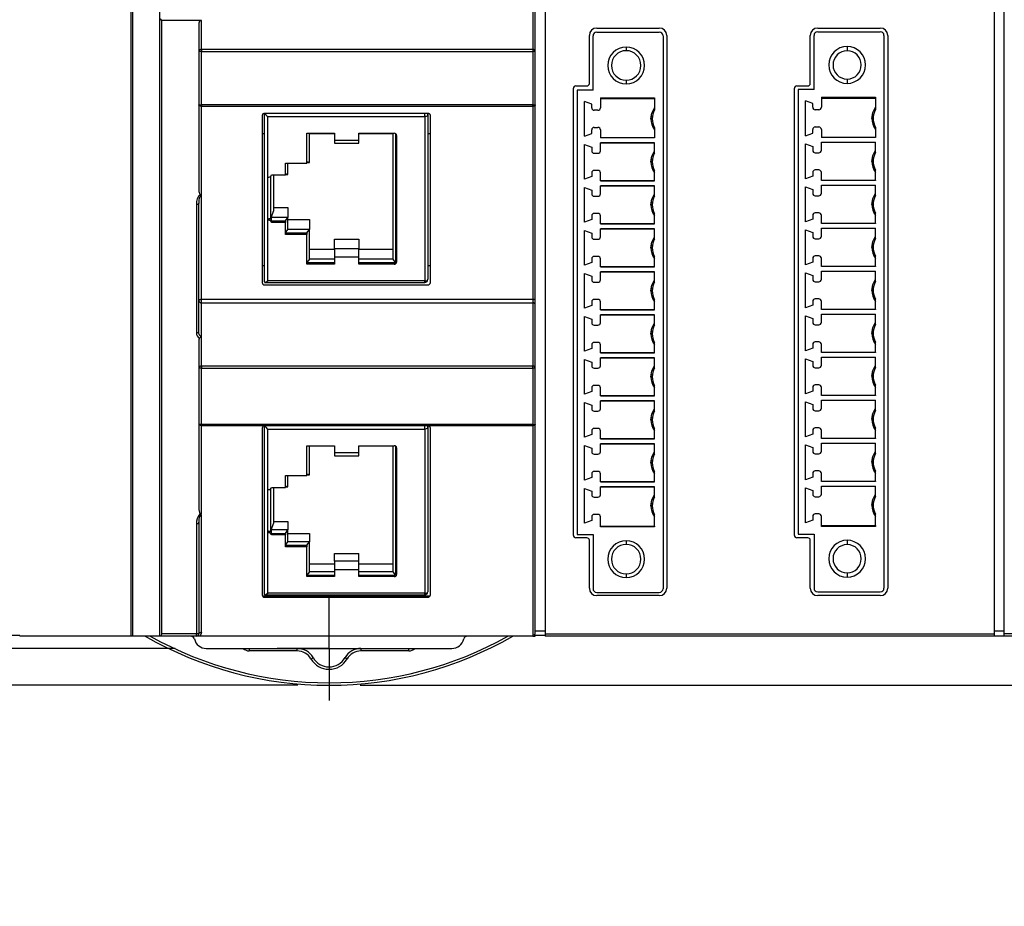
# Model space of a CAD drawing. Header units: millimetres. Extents: x 0 to 559, y 0 to 432.
# Tile 3 of 17: x 130 to 210, y 61 to 133. Entities that reach past the tile are written whole.
import ezdxf

# ---------------------------------------------------------------- set-up
doc = ezdxf.new("R2010")
doc.units = ezdxf.units.MM
doc.header["$LTSCALE"] = 2
doc.linetypes.add('CENTERX2', pattern=[20.32, 12.7, -2.54, 2.54, -2.54])
doc.layers.add('CENTER', color=40, linetype='CENTERX2')
doc.layers.add('DIMENSIONS', color=140, linetype='Continuous', lineweight=25)
doc.styles.add('SLDTEXTSTYLE0', font='TXT', dxfattribs={"width": 0.7})
doc.dimstyles.new('SLDDIMSTYLE0', dxfattribs={"dimtxt": 4.316016, "dimasz": 6.604, "dimexe": 0, "dimexo": 0.0625, "dimgap": 1.079004, "dimtad": 0, "dimtih": 1, "dimtoh": 1, "dimrnd": 1e-09, "dimzin": 4, "dimdsep": 46, "dimtxsty": 'SLDTEXTSTYLE0', "dimsah": 1, "dimcen": 0.09, "dimadec": 0, "dimazin": 1, "dimtfac": 1, "dimtofl": 0, "dimtmove": 0, "dimatfit": 3, "dimfxl": 0, "dimfrac": 2, "dimtolj": 1, "dimtzin": 12, "dimarcsym": 0})
doc.dimstyles.new('SLDDIMSTYLE1', dxfattribs={"dimtxt": 4.316016, "dimasz": 6.604, "dimexe": 0, "dimexo": 0.0625, "dimgap": 1.079004, "dimtad": 0, "dimtih": 1, "dimtoh": 1, "dimrnd": 1e-09, "dimzin": 4, "dimdsep": 46, "dimtxsty": 'SLDTEXTSTYLE0', "dimsah": 1, "dimcen": 0.09, "dimadec": 0, "dimazin": 1, "dimtfac": 1, "dimtmove": 0, "dimatfit": 0, "dimfxl": 0, "dimfrac": 2, "dimtolj": 1, "dimtzin": 12, "dimarcsym": 0})

# ---------------------------------------------------------------- blocks, each defined once
blk = doc.blocks.new('_D_1')
at = {"layer": 'DIMENSIONS'}
for p, q in [((253.81, 82.826), (253.81, 95.526)), ((251.045, 82.826), (260.16, 82.826)), ((157.245, 78.826), (260.16, 78.826)), ((253.81, 67.794), (253.81, 78.826)), ((228.512, 67.794), (227.063, 67.794)), ((227.063, 67.794), (227.063, 60.934)), ((241.338, 67.794), (242.787, 67.794)), ((242.787, 67.794), (242.787, 60.934)), ((249.121, 67.794), (253.81, 67.794)), ((227.063, 60.934), (228.512, 60.934)), ((242.787, 60.934), (241.338, 60.934))]:
    blk.add_line(p, q, dxfattribs=at)
for points in [[(253.81, 82.826), (254.826, 89.43), (252.794, 89.43)], [(253.81, 78.826), (252.794, 72.222), (254.826, 72.222)]]:
    blk.add_solid(points, dxfattribs=at)
at = {"layer": 'DIMENSIONS', "char_height": 4.2333, "attachment_point": 1, "style": 'SLDTEXTSTYLE0'}
for s, insert in [('4.0', (230.308, 74.217)), ('0.16', (228.512, 66.391))]:
    blk.add_mtext(s, dxfattribs=dict(at, insert=insert))
blk = doc.blocks.new('_D_2')
at = {"layer": 'DIMENSIONS'}
for p, q in [((62.865, 179.826), (36.965, 179.826)), ((43.315, 179.826), (43.315, 137.152)), ((36.903, 129.326), (35.453, 129.326)), ((35.453, 129.326), (35.453, 122.467)), ((49.728, 129.326), (51.178, 129.326)), ((51.178, 129.326), (51.178, 122.467)), ((35.453, 122.467), (36.903, 122.467)), ((51.178, 122.467), (49.728, 122.467)), ((43.315, 78.826), (43.315, 121.5)), ((54.151, 78.826), (36.965, 78.826)), ((152.165, 78.826), (57.199, 78.826))]:
    blk.add_line(p, q, dxfattribs=at)
for points in [[(43.315, 179.826), (42.299, 173.222), (44.331, 173.222)], [(43.315, 78.826), (44.331, 85.43), (42.299, 85.43)]]:
    blk.add_solid(points, dxfattribs=at)
at = {"layer": 'DIMENSIONS', "char_height": 4.2333, "attachment_point": 1, "style": 'SLDTEXTSTYLE0'}
for s, insert in [('101.0', (35.108, 135.75)), ('3.98', (36.903, 127.924))]:
    blk.add_mtext(s, dxfattribs=dict(at, insert=insert))
blk = doc.blocks.new('_D_4')
at = {"layer": 'DIMENSIONS'}
for p, q in [((55.675, 82.826), (55.675, 95.526)), ((58.365, 82.826), (49.325, 82.826)), ((142.165, 81.826), (49.325, 81.826)), ((55.675, 70.179), (55.675, 81.826)), ((61.322, 70.179), (55.675, 70.179)), ((69.106, 70.179), (67.656, 70.179)), ((67.656, 70.179), (67.656, 63.319)), ((81.931, 70.179), (83.38, 70.179)), ((83.38, 70.179), (83.38, 63.319)), ((67.656, 63.319), (69.106, 63.319)), ((83.38, 63.319), (81.931, 63.319))]:
    blk.add_line(p, q, dxfattribs=at)
for points in [[(55.675, 82.826), (56.691, 89.43), (54.659, 89.43)], [(55.675, 81.826), (54.659, 75.222), (56.691, 75.222)]]:
    blk.add_solid(points, dxfattribs=at)
at = {"layer": 'DIMENSIONS', "char_height": 4.2333, "attachment_point": 1, "style": 'SLDTEXTSTYLE0'}
for s, insert in [('1.0', (70.901, 76.602)), ('0.04', (69.106, 68.776))]:
    blk.add_mtext(s, dxfattribs=dict(at, insert=insert))
blk = doc.blocks.new('SW_CENTERMARKSYMBOL_0')
at = {"layer": 'CENTER', "color": 0}
for p, q in [((0, 2.54), (0, 4.24)), ((0, 0), (0, 2.54)), ((-2.54, 0), (-4.24, 0)), ((0, 0), (-2.54, 0)), ((0, 0), (0, -2.54)), ((0, 0), (2.54, 0)), ((2.54, 0), (4.24, 0)), ((0, -2.54), (0, -4.24))]:
    blk.add_line(p, q, dxfattribs=at)

msp = doc.modelspace()

# ---------------------------------------------------------------- linework, layer by layer
for p, q in [((172.305, 178.626), (172.305, 83.026)), ((208.905, 83.026), (208.905, 178.626)), ((209.705, 83.026), (209.705, 178.626)), ((138.555, 134.826), (138.555, 82.826)), ((138.705, 134.893), (138.705, 82.826)), ((140.905, 134.893), (140.905, 82.826)), ((171.505, 132.718), (171.505, 134.826)), ((171.305, 133.87), (171.305, 130.587)), ((140.955, 133.064), (141.055, 132.949)), ((144.305, 132.949), (141.055, 132.949)), ((141.055, 132.949), (141.055, 83.026)), ((144.105, 132.718), (144.105, 130.414)), ((144.305, 130.587), (144.305, 132.949)), ((171.505, 130.414), (171.505, 132.718)), ((175.905, 127.821), (175.905, 131.726)), ((176.205, 127.284), (176.205, 131.689)), ((176.505, 132.326), (181.605, 132.326)), ((176.505, 131.989), (181.605, 131.989)), ((181.905, 131.689), (181.905, 86.689)), ((182.205, 131.726), (182.205, 86.726)), ((193.905, 127.821), (193.905, 131.726)), ((194.205, 127.321), (194.205, 131.726)), ((194.505, 132.326), (199.605, 132.326)), ((194.505, 132.026), (199.605, 132.026)), ((199.905, 131.726), (199.905, 86.726)), ((200.205, 131.726), (200.205, 86.726)), ((178.905, 130.784), (178.905, 130.484)), ((196.905, 130.821), (196.905, 130.471)), ((144.105, 130.414), (144.105, 126.069)), ((144.305, 130.414), (144.105, 130.414)), ((144.305, 130.587), (144.305, 130.414)), ((171.305, 130.587), (144.305, 130.587)), ((144.305, 126.069), (144.305, 130.414)), ((144.305, 130.414), (171.305, 130.414)), ((171.305, 130.587), (171.305, 130.414)), ((171.305, 130.414), (171.305, 126.069)), ((171.505, 130.414), (171.305, 130.414)), ((171.505, 126.069), (171.505, 130.414)), ((174.805, 127.621), (175.705, 127.621)), ((178.905, 128.084), (178.905, 127.784)), ((192.805, 127.621), (193.705, 127.621)), ((196.905, 128.171), (196.905, 127.821)), ((174.605, 91.031), (174.605, 127.421)), ((174.905, 127.284), (174.905, 91.094)), ((176.205, 127.284), (174.905, 127.284)), ((192.605, 91.031), (192.605, 127.421)), ((192.905, 127.321), (192.905, 91.131)), ((194.205, 127.321), (192.905, 127.321)), ((144.105, 126.069), (144.305, 126.069)), ((144.105, 126.069), (144.105, 119.125)), ((171.305, 126.069), (144.305, 126.069)), ((144.305, 125.97), (171.305, 125.97)), ((144.305, 118.678), (144.305, 125.97)), ((171.305, 125.97), (171.305, 126.069)), ((171.305, 126.069), (171.505, 126.069)), ((171.305, 125.97), (171.305, 110.229)), ((171.505, 119.125), (171.505, 126.069)), ((176.105, 126.135), (175.505, 126.354)), ((175.505, 123.524), (175.505, 126.354)), ((176.105, 125.839), (176.105, 126.135)), ((176.805, 126.651), (181.205, 126.651)), ((176.805, 126.651), (176.805, 125.839)), ((176.805, 126.598), (181.205, 126.598)), ((181.205, 126.651), (181.205, 125.648)), ((194.105, 126.173), (193.505, 126.391)), ((193.505, 123.561), (193.505, 126.391)), ((194.105, 125.876), (194.105, 126.173)), ((194.805, 126.688), (199.205, 126.688)), ((194.805, 126.688), (194.805, 125.876)), ((194.805, 126.627), (199.205, 126.627)), ((199.205, 126.688), (199.205, 125.685)), ((149.255, 125.206), (149.255, 111.619)), ((162.755, 125.379), (149.455, 125.379)), ((149.455, 111.657), (149.455, 125.379)), ((149.705, 125.119), (162.505, 125.119)), ((149.705, 120.193), (149.705, 125.119)), ((162.505, 125.119), (162.505, 125.379)), ((162.505, 125.119), (162.505, 111.749)), ((162.755, 125.379), (162.755, 125.244)), ((162.755, 125.244), (162.755, 111.873)), ((162.955, 111.619), (162.955, 125.206)), ((176.605, 125.639), (176.305, 125.639)), ((180.939, 125.151), (180.925, 124.939)), ((194.605, 125.676), (194.305, 125.676)), ((198.939, 125.189), (198.925, 124.976)), ((149.455, 123.716), (149.255, 123.716)), ((152.905, 123.763), (155.135, 123.763)), ((152.905, 121.337), (152.905, 123.763)), ((153.105, 121.388), (153.105, 123.763)), ((155.135, 123.716), (153.105, 123.716)), ((155.135, 123.763), (155.135, 123.2)), ((157.135, 123.763), (160.005, 123.763)), ((157.135, 123.2), (157.135, 123.763)), ((159.905, 123.716), (157.135, 123.716)), ((159.905, 123.763), (159.905, 113.503)), ((160.105, 123.74), (160.105, 113.253)), ((160.205, 123.59), (160.205, 113.278)), ((162.955, 123.716), (162.755, 123.716)), ((175.505, 123.524), (176.105, 123.742)), ((176.105, 123.742), (176.105, 124.039)), ((176.305, 124.239), (176.605, 124.239)), ((176.805, 124.039), (176.805, 123.389)), ((181.205, 124.23), (181.205, 123.389)), ((193.505, 123.561), (194.105, 123.78)), ((194.105, 123.78), (194.105, 124.076)), ((194.305, 124.276), (194.605, 124.276)), ((194.805, 124.076), (194.805, 123.426)), ((199.205, 124.267), (199.205, 123.426)), ((155.135, 123.2), (157.135, 123.2)), ((155.135, 123.2), (155.135, 122.95)), ((155.135, 122.95), (157.135, 122.95)), ((157.135, 122.95), (157.135, 123.2)), ((175.505, 122.854), (176.105, 122.635)), ((175.505, 120.024), (175.505, 122.854)), ((181.205, 123.393), (176.805, 123.393)), ((181.205, 123.389), (176.805, 123.389)), ((176.805, 122.989), (181.205, 122.989)), ((176.805, 122.339), (176.805, 122.989)), ((181.205, 122.984), (176.805, 122.984)), ((181.205, 122.148), (181.205, 122.989)), ((193.505, 122.891), (194.105, 122.673)), ((193.505, 120.061), (193.505, 122.891)), ((199.205, 123.431), (194.805, 123.431)), ((199.205, 123.426), (194.805, 123.426)), ((194.805, 123.026), (199.205, 123.026)), ((194.805, 122.376), (194.805, 123.026)), ((199.205, 123.021), (194.805, 123.021)), ((199.205, 122.185), (199.205, 123.026)), ((176.105, 122.635), (176.105, 122.339)), ((176.305, 122.139), (176.605, 122.139)), ((194.105, 122.673), (194.105, 122.376)), ((194.305, 122.176), (194.605, 122.176)), ((151.145, 121.337), (152.905, 121.337)), ((151.145, 120.366), (151.145, 121.337)), ((151.345, 120.418), (151.345, 121.337)), ((152.905, 121.462), (153.105, 121.388)), ((152.905, 121.388), (153.105, 121.388)), ((180.939, 121.651), (180.925, 121.439)), ((198.939, 121.689), (198.925, 121.476)), ((150.005, 120.366), (151.145, 120.366)), ((150.205, 117.473), (150.205, 120.366)), ((151.145, 120.491), (151.345, 120.418)), ((151.145, 120.418), (151.345, 120.418)), ((176.105, 120.539), (176.105, 120.242)), ((176.605, 120.739), (176.305, 120.739)), ((176.805, 119.889), (176.805, 120.539)), ((181.205, 119.889), (181.205, 120.73)), ((194.105, 120.576), (194.105, 120.28)), ((194.605, 120.776), (194.305, 120.776)), ((194.805, 119.926), (194.805, 120.576)), ((199.205, 119.926), (199.205, 120.767)), ((149.705, 116.675), (149.705, 120.193)), ((149.705, 120.193), (149.805, 120.193)), ((149.955, 116.741), (149.955, 120.252)), ((176.105, 120.242), (175.505, 120.024)), ((176.805, 119.893), (181.205, 119.893)), ((181.205, 119.889), (176.805, 119.889)), ((181.205, 119.893), (181.205, 119.889)), ((194.105, 120.28), (193.505, 120.061)), ((194.805, 119.931), (199.205, 119.931)), ((199.205, 119.926), (194.805, 119.926)), ((194.805, 119.526), (199.205, 119.526)), ((194.805, 118.876), (194.805, 119.526)), ((199.205, 119.521), (194.805, 119.521)), ((199.205, 119.931), (199.205, 119.926)), ((199.205, 118.685), (199.205, 119.526)), ((171.505, 106.944), (171.505, 119.125)), ((175.505, 119.354), (176.105, 119.135)), ((175.505, 116.524), (175.505, 119.354)), ((176.105, 119.135), (176.105, 118.839)), ((176.805, 119.489), (181.205, 119.489)), ((176.805, 118.839), (176.805, 119.489)), ((181.205, 119.484), (176.805, 119.484)), ((181.205, 118.648), (181.205, 119.489)), ((193.505, 119.391), (194.105, 119.173)), ((193.505, 116.561), (193.505, 119.391)), ((194.105, 119.173), (194.105, 118.876)), ((143.905, 117.976), (143.905, 107.522)), ((144.105, 117.976), (143.905, 117.976)), ((144.091, 117.971), (144.107, 118.08)), ((144.105, 117.976), (144.113, 118.08)), ((144.105, 107.522), (144.105, 117.976)), ((144.305, 110.229), (144.305, 118.678)), ((176.305, 118.639), (176.605, 118.639)), ((180.939, 118.151), (180.925, 117.939)), ((194.305, 118.676), (194.605, 118.676)), ((198.939, 118.189), (198.925, 117.976)), ((149.992, 116.9), (150.205, 117.473)), ((150.205, 117.723), (151.345, 117.723)), ((151.345, 117.723), (151.345, 116.9)), ((176.605, 117.239), (176.305, 117.239)), ((181.205, 116.389), (181.205, 117.23)), ((194.605, 117.276), (194.305, 117.276)), ((199.205, 116.426), (199.205, 117.267)), ((149.705, 116.8), (149.805, 116.8)), ((149.705, 111.749), (149.705, 116.675)), ((149.805, 116.675), (149.705, 116.675)), ((149.805, 116.8), (149.805, 116.675)), ((149.955, 116.741), (149.975, 116.771)), ((149.992, 116.9), (149.975, 116.771)), ((151.345, 116.9), (149.992, 116.9)), ((150.005, 116.502), (150.005, 116.626)), ((150.005, 116.626), (151.145, 116.626)), ((151.145, 116.502), (150.005, 116.502)), ((151.145, 116.626), (151.345, 116.9)), ((151.145, 116.626), (151.145, 116.502)), ((151.145, 115.531), (151.145, 116.502)), ((151.345, 115.929), (151.345, 116.9)), ((151.345, 116.753), (153.105, 116.753)), ((153.105, 116.753), (153.105, 115.929)), ((176.105, 116.742), (175.505, 116.524)), ((176.105, 117.039), (176.105, 116.742)), ((176.805, 116.389), (176.805, 117.039)), ((176.805, 116.393), (181.205, 116.393)), ((181.205, 116.389), (176.805, 116.389)), ((181.205, 116.393), (181.205, 116.389)), ((194.105, 116.78), (193.505, 116.561)), ((194.105, 117.076), (194.105, 116.78)), ((194.805, 116.426), (194.805, 117.076)), ((194.805, 116.431), (199.205, 116.431)), ((199.205, 116.426), (194.805, 116.426)), ((199.205, 116.431), (199.205, 116.426)), ((151.145, 115.656), (151.345, 115.929)), ((151.145, 115.656), (152.905, 115.656)), ((152.905, 115.531), (151.145, 115.531)), ((153.105, 115.929), (151.345, 115.929)), ((152.905, 115.656), (153.105, 115.929)), ((152.905, 115.656), (152.905, 115.531)), ((152.905, 113.105), (152.905, 115.531)), ((153.105, 113.503), (153.105, 115.929)), ((175.505, 115.854), (176.105, 115.635)), ((175.505, 113.024), (175.505, 115.854)), ((176.105, 115.635), (176.105, 115.339)), ((176.805, 115.989), (181.205, 115.989)), ((176.805, 115.339), (176.805, 115.989)), ((181.205, 115.984), (176.805, 115.984)), ((181.205, 115.148), (181.205, 115.989)), ((193.505, 115.891), (194.105, 115.673)), ((193.505, 113.061), (193.505, 115.891)), ((194.105, 115.673), (194.105, 115.376)), ((194.805, 116.026), (199.205, 116.026)), ((194.805, 115.376), (194.805, 116.026)), ((199.205, 116.021), (194.805, 116.021)), ((199.205, 115.185), (199.205, 116.026)), ((155.135, 115.149), (157.135, 115.149)), ((155.135, 114.351), (155.135, 115.149)), ((157.135, 115.149), (157.135, 114.351)), ((176.305, 115.139), (176.605, 115.139)), ((194.305, 115.176), (194.605, 115.176)), ((198.939, 114.689), (198.925, 114.476)), ((153.105, 114.326), (155.135, 114.326)), ((157.135, 114.351), (155.135, 114.351)), ((155.135, 114.351), (155.135, 113.668)), ((157.135, 113.668), (157.135, 114.351)), ((157.135, 114.326), (159.905, 114.326)), ((180.939, 114.651), (180.925, 114.439)), ((153.105, 113.503), (152.905, 113.23)), ((152.905, 113.23), (155.135, 113.23)), ((155.135, 113.105), (152.905, 113.105)), ((155.135, 113.503), (153.105, 113.503)), ((157.135, 113.668), (155.135, 113.668)), ((155.135, 113.668), (155.135, 113.105)), ((157.135, 113.105), (157.135, 113.668)), ((159.905, 113.503), (157.135, 113.503)), ((157.135, 113.23), (160.005, 113.23)), ((160.005, 113.105), (157.135, 113.105)), ((159.905, 113.503), (160.087, 113.254)), ((160.005, 113.23), (160.005, 113.105)), ((160.087, 113.254), (160.105, 113.253)), ((176.105, 113.242), (175.505, 113.024)), ((176.105, 113.539), (176.105, 113.242)), ((176.605, 113.739), (176.305, 113.739)), ((176.805, 112.889), (176.805, 113.539)), ((181.205, 112.889), (181.205, 113.73)), ((194.105, 113.28), (193.505, 113.061)), ((194.105, 113.576), (194.105, 113.28)), ((194.605, 113.776), (194.305, 113.776)), ((194.805, 112.926), (194.805, 113.576)), ((199.205, 112.926), (199.205, 113.767)), ((149.255, 113.006), (149.455, 113.006)), ((162.755, 113.006), (162.955, 113.006)), ((175.505, 112.354), (176.105, 112.135)), ((175.505, 109.524), (175.505, 112.354)), ((176.805, 112.893), (181.205, 112.893)), ((181.205, 112.889), (176.805, 112.889)), ((176.805, 112.489), (181.205, 112.489)), ((176.805, 111.839), (176.805, 112.489)), ((181.205, 112.484), (176.805, 112.484)), ((181.205, 112.893), (181.205, 112.889)), ((181.205, 111.648), (181.205, 112.489)), ((193.505, 112.391), (194.105, 112.173)), ((193.505, 109.561), (193.505, 112.391)), ((194.805, 112.931), (199.205, 112.931)), ((199.205, 112.926), (194.805, 112.926)), ((194.805, 112.526), (199.205, 112.526)), ((194.805, 111.876), (194.805, 112.526)), ((199.205, 112.521), (194.805, 112.521)), ((199.205, 112.931), (199.205, 112.926)), ((199.205, 111.685), (199.205, 112.526)), ((149.453, 111.623), (162.505, 111.623)), ((162.505, 111.749), (149.705, 111.749)), ((162.505, 111.628), (162.505, 111.749)), ((176.105, 112.135), (176.105, 111.839)), ((176.305, 111.639), (176.605, 111.639)), ((194.105, 112.173), (194.105, 111.876)), ((194.305, 111.676), (194.605, 111.676)), ((149.455, 111.419), (162.755, 111.419)), ((180.939, 111.151), (180.925, 110.939)), ((198.939, 111.189), (198.925, 110.976)), ((171.305, 110.229), (144.305, 110.229)), ((144.305, 109.956), (144.305, 110.229)), ((144.305, 107.233), (144.305, 109.956)), ((144.305, 109.956), (171.305, 109.956)), ((171.305, 110.229), (171.305, 109.956)), ((171.305, 109.956), (171.305, 104.81)), ((176.105, 110.039), (176.105, 109.742)), ((176.605, 110.239), (176.305, 110.239)), ((176.805, 109.389), (176.805, 110.039)), ((181.205, 109.389), (181.205, 110.23)), ((194.105, 110.076), (194.105, 109.78)), ((194.605, 110.276), (194.305, 110.276)), ((194.805, 109.426), (194.805, 110.076)), ((199.205, 109.426), (199.205, 110.267)), ((176.105, 109.742), (175.505, 109.524)), ((176.805, 109.393), (181.205, 109.393)), ((181.205, 109.389), (176.805, 109.389)), ((181.205, 109.393), (181.205, 109.389)), ((194.105, 109.78), (193.505, 109.561)), ((194.805, 109.431), (199.205, 109.431)), ((199.205, 109.426), (194.805, 109.426)), ((199.205, 109.431), (199.205, 109.426)), ((175.505, 108.854), (176.105, 108.635)), ((175.505, 106.024), (175.505, 108.854)), ((176.105, 108.635), (176.105, 108.339)), ((176.805, 108.989), (181.205, 108.989)), ((176.805, 108.339), (176.805, 108.989)), ((181.205, 108.984), (176.805, 108.984)), ((181.205, 108.148), (181.205, 108.989)), ((193.505, 108.891), (194.105, 108.673)), ((193.505, 106.061), (193.505, 108.891)), ((194.105, 108.673), (194.105, 108.376)), ((194.805, 109.026), (199.205, 109.026)), ((194.805, 108.376), (194.805, 109.026)), ((199.205, 109.021), (194.805, 109.021)), ((199.205, 108.185), (199.205, 109.026)), ((144.105, 107.522), (143.905, 107.522)), ((144.118, 107.419), (144.091, 107.522)), ((144.129, 107.386), (144.105, 107.522)), ((176.305, 108.139), (176.605, 108.139)), ((180.939, 107.651), (180.925, 107.439)), ((194.305, 108.176), (194.605, 108.176)), ((198.939, 107.689), (198.925, 107.476)), ((144.105, 106.944), (144.105, 104.636)), ((144.305, 104.81), (144.305, 107.233)), ((171.505, 104.636), (171.505, 106.944)), ((176.605, 106.739), (176.305, 106.739)), ((181.205, 105.889), (181.205, 106.73)), ((194.605, 106.776), (194.305, 106.776)), ((199.205, 105.926), (199.205, 106.767)), ((176.105, 106.242), (175.505, 106.024)), ((176.105, 106.539), (176.105, 106.242)), ((176.805, 105.889), (176.805, 106.539)), ((176.805, 105.893), (181.205, 105.893)), ((181.205, 105.889), (176.805, 105.889)), ((181.205, 105.893), (181.205, 105.889)), ((194.105, 106.28), (193.505, 106.061)), ((194.105, 106.576), (194.105, 106.28)), ((194.805, 105.926), (194.805, 106.576)), ((194.805, 105.931), (199.205, 105.931)), ((199.205, 105.926), (194.805, 105.926)), ((199.205, 105.931), (199.205, 105.926)), ((175.505, 105.354), (176.105, 105.135)), ((175.505, 102.524), (175.505, 105.354)), ((176.105, 105.135), (176.105, 104.839)), ((176.805, 105.489), (181.205, 105.489)), ((176.805, 104.839), (176.805, 105.489)), ((181.205, 105.484), (176.805, 105.484)), ((181.205, 104.648), (181.205, 105.489)), ((193.505, 105.391), (194.105, 105.173)), ((193.505, 102.561), (193.505, 105.391)), ((194.105, 105.173), (194.105, 104.876)), ((194.805, 105.526), (199.205, 105.526)), ((194.805, 104.876), (194.805, 105.526)), ((199.205, 105.521), (194.805, 105.521)), ((199.205, 104.685), (199.205, 105.526)), ((144.305, 104.636), (144.105, 104.636)), ((144.105, 104.636), (144.105, 100.066)), ((144.305, 104.81), (144.305, 104.636)), ((171.305, 104.81), (144.305, 104.81)), ((144.305, 100.066), (144.305, 104.636)), ((144.305, 104.636), (171.305, 104.636)), ((171.305, 104.636), (171.305, 104.81)), ((171.305, 104.636), (171.305, 100.066)), ((171.505, 104.636), (171.305, 104.636)), ((171.505, 100.066), (171.505, 104.636)), ((176.305, 104.639), (176.605, 104.639)), ((194.305, 104.676), (194.605, 104.676)), ((180.939, 104.151), (180.925, 103.939)), ((198.939, 104.189), (198.925, 103.976)), ((176.105, 102.742), (175.505, 102.524)), ((176.105, 103.039), (176.105, 102.742)), ((176.605, 103.239), (176.305, 103.239)), ((176.805, 102.389), (176.805, 103.039)), ((181.205, 102.389), (181.205, 103.23)), ((194.105, 102.78), (193.505, 102.561)), ((194.105, 103.076), (194.105, 102.78)), ((194.605, 103.276), (194.305, 103.276)), ((194.805, 102.426), (194.805, 103.076)), ((199.205, 102.426), (199.205, 103.267)), ((176.805, 102.393), (181.205, 102.393)), ((181.205, 102.389), (176.805, 102.389)), ((176.805, 101.989), (181.205, 101.989)), ((176.805, 101.339), (176.805, 101.989)), ((181.205, 101.984), (176.805, 101.984)), ((181.205, 102.393), (181.205, 102.389)), ((181.205, 101.148), (181.205, 101.989)), ((193.505, 101.891), (194.105, 101.673)), ((193.505, 99.061), (193.505, 101.891)), ((194.805, 102.431), (199.205, 102.431)), ((199.205, 102.426), (194.805, 102.426)), ((194.805, 102.026), (199.205, 102.026)), ((194.805, 101.376), (194.805, 102.026)), ((199.205, 102.021), (194.805, 102.021)), ((199.205, 102.431), (199.205, 102.426)), ((199.205, 101.185), (199.205, 102.026)), ((175.505, 101.854), (176.105, 101.635)), ((175.505, 99.024), (175.505, 101.854)), ((176.105, 101.635), (176.105, 101.339)), ((176.305, 101.139), (176.605, 101.139)), ((194.105, 101.673), (194.105, 101.376)), ((194.305, 101.176), (194.605, 101.176)), ((180.939, 100.651), (180.925, 100.439)), ((198.939, 100.689), (198.925, 100.476)), ((144.305, 100.066), (144.105, 100.066)), ((144.105, 100.066), (144.105, 93.134)), ((144.305, 100.066), (144.305, 99.966)), ((171.305, 100.066), (144.305, 100.066)), ((144.305, 99.966), (171.305, 99.966)), ((144.305, 92.733), (144.305, 99.966)), ((149.255, 99.769), (149.255, 86.189)), ((162.755, 99.943), (149.455, 99.943)), ((149.455, 86.227), (149.455, 99.943)), ((149.705, 99.683), (162.505, 99.683)), ((149.705, 94.759), (149.705, 99.683)), ((162.505, 99.683), (162.505, 99.943)), ((162.505, 99.683), (162.505, 86.318)), ((162.755, 99.943), (162.755, 99.808)), ((162.755, 99.808), (162.755, 86.443)), ((162.955, 86.189), (162.955, 99.769)), ((171.305, 99.966), (171.305, 100.066)), ((171.305, 100.066), (171.505, 100.066)), ((171.305, 99.966), (171.305, 82.826)), ((171.505, 93.134), (171.505, 100.066)), ((176.105, 99.539), (176.105, 99.242)), ((176.605, 99.739), (176.305, 99.739)), ((176.805, 98.889), (176.805, 99.539)), ((181.205, 98.889), (181.205, 99.73)), ((194.105, 99.576), (194.105, 99.28)), ((194.605, 99.776), (194.305, 99.776)), ((194.805, 98.926), (194.805, 99.576)), ((199.205, 98.926), (199.205, 99.767)), ((176.105, 99.242), (175.505, 99.024)), ((176.805, 98.893), (181.205, 98.893)), ((181.205, 98.889), (176.805, 98.889)), ((181.205, 98.893), (181.205, 98.889)), ((194.105, 99.28), (193.505, 99.061)), ((194.805, 98.931), (199.205, 98.931)), ((199.205, 98.926), (194.805, 98.926)), ((199.205, 98.931), (199.205, 98.926)), ((152.905, 98.327), (155.135, 98.327)), ((152.905, 95.902), (152.905, 98.327)), ((153.105, 95.954), (153.105, 98.327)), ((155.135, 98.327), (155.135, 97.764)), ((157.135, 98.327), (160.005, 98.327)), ((157.135, 97.764), (157.135, 98.327)), ((159.905, 98.327), (159.905, 88.072)), ((160.105, 98.304), (160.105, 87.822)), ((160.205, 98.154), (160.205, 87.847)), ((175.505, 98.354), (176.105, 98.135)), ((175.505, 95.524), (175.505, 98.354)), ((176.105, 98.135), (176.105, 97.839)), ((176.805, 98.489), (181.205, 98.489)), ((176.805, 97.839), (176.805, 98.489)), ((181.205, 98.484), (176.805, 98.484)), ((181.205, 97.648), (181.205, 98.489)), ((193.505, 98.391), (194.105, 98.173)), ((193.505, 95.561), (193.505, 98.391)), ((194.105, 98.173), (194.105, 97.876)), ((194.805, 98.526), (199.205, 98.526)), ((194.805, 97.876), (194.805, 98.526)), ((199.205, 98.521), (194.805, 98.521)), ((199.205, 97.685), (199.205, 98.526)), ((155.135, 97.764), (157.135, 97.764)), ((155.135, 97.764), (155.135, 97.514)), ((155.135, 97.514), (157.135, 97.514)), ((157.135, 97.514), (157.135, 97.764)), ((176.305, 97.639), (176.605, 97.639)), ((180.939, 97.151), (180.925, 96.939)), ((194.305, 97.676), (194.605, 97.676)), ((198.939, 97.189), (198.925, 96.976)), ((194.605, 96.276), (194.305, 96.276)), ((199.205, 95.426), (199.205, 96.267)), ((151.145, 95.902), (152.905, 95.902)), ((151.145, 94.932), (151.145, 95.902)), ((151.345, 94.984), (151.345, 95.902)), ((152.905, 96.027), (153.105, 95.954)), ((152.905, 95.954), (153.105, 95.954)), ((176.105, 95.742), (175.505, 95.524)), ((176.105, 96.039), (176.105, 95.742)), ((176.605, 96.239), (176.305, 96.239)), ((176.805, 95.389), (176.805, 96.039)), ((181.205, 95.389), (181.205, 96.23)), ((194.105, 95.78), (193.505, 95.561)), ((194.105, 96.076), (194.105, 95.78)), ((194.805, 95.426), (194.805, 96.076)), ((149.705, 91.242), (149.705, 94.759)), ((149.705, 94.759), (149.805, 94.759)), ((149.955, 91.309), (149.955, 94.817)), ((150.005, 94.932), (151.145, 94.932)), ((150.205, 92.042), (150.205, 94.932)), ((151.145, 95.057), (151.345, 94.984)), ((151.145, 94.984), (151.345, 94.984)), ((175.505, 94.854), (176.105, 94.635)), ((175.505, 92.024), (175.505, 94.854)), ((176.805, 95.393), (181.205, 95.393)), ((181.205, 95.389), (176.805, 95.389)), ((176.805, 94.989), (181.205, 94.989)), ((176.805, 94.339), (176.805, 94.989)), ((181.205, 94.984), (176.805, 94.984)), ((181.205, 95.393), (181.205, 95.389)), ((181.205, 94.148), (181.205, 94.989)), ((193.505, 94.891), (194.105, 94.673)), ((193.505, 92.061), (193.505, 94.891)), ((194.105, 94.673), (194.105, 94.376)), ((194.805, 95.431), (199.205, 95.431)), ((199.205, 95.426), (194.805, 95.426)), ((194.805, 95.026), (199.205, 95.026)), ((194.805, 94.376), (194.805, 95.026)), ((199.205, 95.021), (194.805, 95.021)), ((199.205, 95.431), (199.205, 95.426)), ((199.205, 94.185), (199.205, 95.026)), ((176.105, 94.635), (176.105, 94.339)), ((176.305, 94.139), (176.605, 94.139)), ((194.305, 94.176), (194.605, 94.176)), ((171.505, 83.226), (171.505, 93.134)), ((180.939, 93.651), (180.925, 93.439)), ((198.939, 93.689), (198.925, 93.476)), ((144.161, 92.733), (144.305, 92.733)), ((144.305, 83.126), (144.305, 92.687)), ((176.105, 92.242), (175.505, 92.024)), ((176.105, 92.539), (176.105, 92.242)), ((176.605, 92.739), (176.305, 92.739)), ((176.805, 91.727), (176.805, 92.539)), ((181.205, 91.727), (181.205, 92.73)), ((194.105, 92.28), (193.505, 92.061)), ((194.105, 92.576), (194.105, 92.28)), ((194.605, 92.776), (194.305, 92.776)), ((194.805, 91.764), (194.805, 92.576)), ((199.205, 91.764), (199.205, 92.767)), ((143.905, 91.987), (143.905, 83.026)), ((143.905, 91.987), (144.105, 91.987)), ((144.091, 91.982), (144.107, 92.091)), ((144.105, 91.987), (144.113, 92.09)), ((144.105, 91.987), (144.105, 83.026)), ((149.992, 91.467), (149.975, 91.339)), ((149.992, 91.467), (150.205, 92.042)), ((151.345, 91.467), (149.992, 91.467)), ((150.205, 92.157), (151.345, 92.157)), ((151.145, 91.194), (151.345, 91.467)), ((151.345, 92.157), (151.345, 91.467)), ((151.345, 90.497), (151.345, 91.467)), ((176.805, 91.78), (181.205, 91.78)), ((181.205, 91.727), (176.805, 91.727)), ((181.205, 91.78), (181.205, 91.727)), ((194.805, 91.826), (199.205, 91.826)), ((199.205, 91.764), (194.805, 91.764)), ((199.205, 91.826), (199.205, 91.764)), ((149.705, 91.367), (149.805, 91.367)), ((149.705, 86.318), (149.705, 91.242)), ((149.805, 91.242), (149.705, 91.242)), ((149.805, 91.367), (149.805, 91.242)), ((149.955, 91.309), (149.975, 91.339)), ((150.005, 91.069), (150.005, 91.194)), ((150.005, 91.194), (151.145, 91.194)), ((151.145, 91.069), (150.005, 91.069)), ((151.145, 91.194), (151.145, 91.069)), ((151.145, 90.099), (151.145, 91.069)), ((151.345, 91.171), (153.105, 91.171)), ((153.105, 91.171), (153.105, 90.497)), ((175.705, 90.831), (174.805, 90.831)), ((174.905, 91.094), (176.205, 91.094)), ((175.905, 86.726), (175.905, 90.631)), ((176.205, 91.094), (176.205, 86.689)), ((193.705, 90.831), (192.805, 90.831)), ((192.905, 91.131), (194.205, 91.131)), ((193.905, 86.726), (193.905, 90.631)), ((194.205, 91.131), (194.205, 86.726)), ((196.905, 90.631), (196.905, 90.281)), ((151.145, 90.224), (151.345, 90.497)), ((151.145, 90.224), (152.905, 90.224)), ((152.905, 90.099), (151.145, 90.099)), ((153.105, 90.497), (151.345, 90.497)), ((152.905, 90.224), (153.105, 90.497)), ((152.905, 90.224), (152.905, 90.099)), ((152.905, 87.674), (152.905, 90.099)), ((153.105, 88.072), (153.105, 90.497)), ((178.905, 90.594), (178.905, 90.294)), ((155.135, 89.543), (157.135, 89.543)), ((155.135, 88.92), (155.135, 89.543)), ((157.135, 88.92), (157.135, 89.543)), ((153.105, 88.707), (155.135, 88.707)), ((157.135, 88.92), (155.135, 88.92)), ((155.135, 88.92), (155.135, 88.237)), ((157.135, 88.237), (155.135, 88.237)), ((155.135, 88.237), (155.135, 87.674)), ((157.135, 88.237), (157.135, 88.92)), ((157.135, 88.707), (159.905, 88.707)), ((157.135, 87.674), (157.135, 88.237)), ((153.105, 88.072), (152.905, 87.799)), ((152.905, 87.799), (155.135, 87.799)), ((155.135, 87.674), (152.905, 87.674)), ((155.135, 88.072), (153.105, 88.072)), ((159.905, 88.072), (157.135, 88.072)), ((157.135, 87.799), (160.005, 87.799)), ((160.005, 87.674), (157.135, 87.674)), ((159.905, 88.072), (160.087, 87.823)), ((160.005, 87.799), (160.005, 87.674)), ((160.087, 87.823), (160.105, 87.822)), ((178.905, 87.894), (178.905, 87.594)), ((196.905, 87.981), (196.905, 87.631)), ((149.272, 86.108), (162.938, 86.108)), ((149.453, 86.193), (162.505, 86.193)), ((149.455, 85.989), (162.755, 85.989)), ((162.505, 86.318), (149.705, 86.318)), ((162.505, 86.197), (162.505, 86.318)), ((176.505, 86.389), (181.605, 86.389)), ((181.605, 86.126), (176.505, 86.126)), ((194.505, 86.426), (199.605, 86.426)), ((199.605, 86.126), (194.505, 86.126)), ((129.505, 82.89), (128.705, 82.89)), ((129.505, 82.89), (129.505, 82.826)), ((138.555, 82.826), (129.505, 82.826)), ((138.705, 82.826), (138.555, 82.826)), ((140.905, 82.826), (138.705, 82.826)), ((140.955, 82.826), (140.905, 82.826)), ((143.905, 82.826), (140.955, 82.826)), ((143.905, 83.026), (141.055, 83.026)), ((143.905, 82.826), (143.905, 83.026)), ((144.17, 82.826), (143.905, 82.826)), ((171.305, 82.826), (144.17, 82.826)), ((172.305, 82.89), (171.413, 82.89)), ((172.305, 83.226), (171.505, 83.226)), ((171.505, 82.826), (171.505, 82.89)), ((172.305, 83.026), (208.905, 83.026)), ((172.305, 83.026), (172.305, 82.826)), ((208.905, 82.826), (172.305, 82.826)), ((209.705, 83.226), (208.905, 83.226)), ((208.905, 82.826), (208.905, 83.026)), ((209.705, 82.826), (208.905, 82.826)), ((211.705, 83.026), (209.705, 83.026)), ((209.705, 82.826), (209.705, 83.026)), ((211.752, 82.826), (209.705, 82.826)), ((144.705, 81.826), (164.705, 81.826)), ((148.205, 81.826), (148.205, 81.626)), ((152.107, 81.626), (152.107, 81.826)), ((157.303, 81.826), (157.303, 81.626)), ((161.205, 81.626), (161.205, 81.826)), ((152.107, 81.626), (148.205, 81.626)), ((153.233, 80.976), (153.406, 81.076)), ((156.004, 81.076), (156.177, 80.976)), ((161.205, 81.626), (157.303, 81.626))]:
    msp.add_line(p, q)
at = {"flags": 128}
for points in [[(144.305, 125.97), (144.266, 125.972), (144.228, 125.977), (144.194, 125.986), (144.164, 125.999), (144.139, 126.014), (144.12, 126.031), (144.109, 126.05), (144.105, 126.069)], [(144.305, 126.069), (144.305, 126.056), (144.305, 126.043), (144.305, 126.031), (144.305, 126.018), (144.305, 126.005), (144.305, 125.993), (144.305, 125.981), (144.305, 125.97)], [(171.505, 126.069), (171.49, 126.031), (171.446, 125.999), (171.381, 125.977), (171.305, 125.97)], [(162.755, 125.244), (162.736, 125.196), (162.682, 125.156), (162.601, 125.129), (162.505, 125.119)], [(180.925, 124.939), (180.997, 125.41), (181.205, 125.839)], [(198.925, 124.976), (198.997, 125.448), (199.205, 125.876)], [(180.925, 121.439), (180.997, 121.91), (181.205, 122.339)], [(198.925, 121.476), (198.997, 121.948), (199.205, 122.376)], [(144.305, 118.678), (144.267, 118.718), (144.222, 118.76)], [(180.925, 117.939), (180.997, 118.41), (181.205, 118.839)], [(198.925, 117.976), (198.997, 118.448), (199.205, 118.876)], [(144.113, 118.08), (144.136, 118.351), (144.191, 118.553), (144.246, 118.647), (144.276, 118.67), (144.29, 118.676), (144.305, 118.678)], [(149.975, 116.771), (149.997, 116.702), (150.005, 116.626)], [(180.925, 114.439), (180.997, 114.91), (181.205, 115.339)], [(198.925, 114.476), (198.997, 114.948), (199.205, 115.376)], [(160.005, 113.23), (160.047, 113.236), (160.087, 113.254)], [(149.455, 111.657), (149.458, 111.639), (149.469, 111.628), (149.511, 111.627), (149.592, 111.664), (149.705, 111.749)], [(162.729, 111.762), (162.754, 111.857), (162.754, 111.873)], [(180.925, 110.939), (180.997, 111.41), (181.205, 111.839)], [(198.925, 110.976), (198.997, 111.448), (199.205, 111.876)], [(144.305, 110.229), (144.266, 110.227), (144.228, 110.222), (144.194, 110.213), (144.164, 110.2), (144.139, 110.185), (144.12, 110.168), (144.109, 110.149), (144.105, 110.13)], [(171.305, 110.229), (171.344, 110.231), (171.381, 110.237), (171.416, 110.246), (171.446, 110.259), (171.471, 110.274), (171.49, 110.291), (171.501, 110.31), (171.505, 110.329)], [(180.925, 107.439), (180.997, 107.91), (181.205, 108.339)], [(198.925, 107.476), (198.997, 107.948), (199.205, 108.376)], [(144.153, 107.095), (144.122, 107.036), (144.105, 106.944)], [(180.925, 103.939), (180.997, 104.41), (181.205, 104.839)], [(198.925, 103.976), (198.997, 104.448), (199.205, 104.876)], [(180.925, 100.439), (180.997, 100.91), (181.205, 101.339)], [(198.925, 100.476), (198.997, 100.948), (199.205, 101.376)], [(144.305, 99.966), (144.228, 99.973), (144.164, 99.995), (144.12, 100.027), (144.105, 100.066)], [(162.755, 99.808), (162.736, 99.76), (162.682, 99.719), (162.601, 99.692), (162.505, 99.683)], [(171.505, 100.066), (171.501, 100.046), (171.49, 100.027), (171.471, 100.01), (171.446, 99.995), (171.416, 99.982), (171.381, 99.973), (171.344, 99.967), (171.305, 99.966)], [(198.925, 96.976), (198.997, 97.448), (199.205, 97.876)], [(180.925, 96.939), (180.997, 97.41), (181.205, 97.839)], [(180.925, 93.439), (180.997, 93.91), (181.205, 94.339)], [(198.925, 93.476), (198.997, 93.948), (199.205, 94.376)], [(144.105, 93.134), (144.151, 92.879), (144.184, 92.815), (144.222, 92.77), (144.264, 92.742), (144.284, 92.736), (144.305, 92.733)], [(144.113, 92.09), (144.136, 92.361), (144.191, 92.563), (144.246, 92.656), (144.276, 92.679), (144.29, 92.685), (144.305, 92.687)], [(149.975, 91.339), (149.997, 91.269), (150.005, 91.194)], [(160.005, 87.799), (160.047, 87.805), (160.087, 87.823)], [(149.455, 86.227), (149.458, 86.209), (149.469, 86.198), (149.511, 86.196), (149.592, 86.234), (149.705, 86.318)], [(162.729, 86.331), (162.754, 86.426), (162.754, 86.443)], [(141.055, 83.026), (141.053, 82.988), (141.047, 82.95), (141.038, 82.915), (141.024, 82.883), (140.998, 82.846), (140.978, 82.832), (140.955, 82.826)], [(144.105, 83.026), (144.101, 83.026), (144.09, 83.026), (144.071, 83.026), (144.046, 83.026), (144.016, 83.026), (143.981, 83.026), (143.944, 83.026), (143.905, 83.026)], [(144.305, 83.126), (144.266, 83.124), (144.228, 83.119), (144.194, 83.109), (144.164, 83.097), (144.139, 83.082), (144.12, 83.064), (144.109, 83.046), (144.105, 83.026)], [(144.305, 83.126), (144.268, 82.958), (144.17, 82.826)]]:
    msp.add_lwpolyline(points, dxfattribs=at)
for centre, radius, start, end in [((144.319, 132.735), 0.214, 93.63437, 184.54521), ((176.505, 131.726), 0.6, 90, 180), ((176.505, 131.689), 0.3, 90, 180), ((181.605, 131.726), 0.6, 0, 90), ((181.605, 131.689), 0.3, 0, 90), ((194.505, 131.726), 0.6, 90, 180), ((194.505, 131.726), 0.3, 90, 180), ((199.605, 131.726), 0.6, 0, 90), ((199.605, 131.726), 0.3, 360, 90), ((178.905, 129.284), 1.5, 90, 270), ((178.905, 129.284), 1.5, 270, 90), ((196.905, 129.321), 1.5, 90, 270), ((196.905, 129.321), 1.5, 270, 90), ((144.292, 130.4), 0.188, 86.20314, 175.61729), ((171.317, 130.4), 0.188, 4.38271, 93.79686), ((178.905, 129.284), 1.2, 90, 270), ((178.905, 129.284), 1.2, 270, 90), ((196.905, 129.321), 1.15, 90, 270), ((196.905, 129.321), 1.15, 270, 90), ((174.805, 127.421), 0.2, 90, 180), ((175.705, 127.821), 0.2, 270, 0), ((192.805, 127.421), 0.2, 90, 180), ((193.705, 127.821), 0.2, 270, 0), ((149.442, 125.192), 0.188, 86.20314, 175.61729), ((150.265, 125.816), 0.894, 209.79931, 231.22567), ((162.556, 125.242), 0.199, 0.50299, 43.51878), ((162.767, 125.192), 0.188, 4.38271, 93.79686), ((176.305, 125.839), 0.2, 180, 270), ((176.605, 125.839), 0.2, 270, 0), ((182.511, 124.939), 1.486, 151.51058, 180), ((194.305, 125.876), 0.2, 180, 270), ((194.605, 125.876), 0.2, 270, 0), ((200.511, 124.976), 1.486, 151.51058, 180), ((182.511, 124.939), 1.586, 180.00037, 214.56308), ((182.511, 124.939), 1.486, 180, 208.48977), ((200.511, 124.976), 1.586, 180.00037, 214.56308), ((200.511, 124.976), 1.486, 180, 208.48977), ((160.017, 123.576), 0.188, 4.38271, 93.79686), ((176.305, 124.039), 0.2, 90, 180), ((176.605, 124.039), 0.2, 0, 90), ((194.305, 124.076), 0.2, 90, 180), ((194.605, 124.076), 0.2, 0, 90), ((176.305, 122.339), 0.2, 180, 270), ((176.605, 122.339), 0.2, 270, 0), ((182.511, 121.439), 1.486, 151.51049, 180), ((194.305, 122.376), 0.2, 180, 270), ((194.605, 122.376), 0.2, 270, 0), ((200.511, 121.476), 1.486, 151.51049, 180), ((182.511, 121.439), 1.586, 179.99955, 214.5629), ((182.511, 121.439), 1.486, 180, 208.48918), ((200.511, 121.476), 1.586, 179.99955, 214.5629), ((200.511, 121.476), 1.486, 180, 208.48918), ((149.817, 120.381), 0.188, 266.20314, 355.61729), ((176.305, 120.539), 0.2, 90, 180), ((176.605, 120.539), 0.2, 0, 90), ((194.305, 120.576), 0.2, 90, 180), ((194.605, 120.576), 0.2, 0, 90), ((144.709, 118.107), 0.815, 126.70717, 189.25368), ((144.571, 119.073), 0.469, 173.69477, 221.90509), ((176.305, 118.839), 0.2, 180, 270), ((176.605, 118.839), 0.2, 270, 0), ((194.305, 118.876), 0.2, 180, 270), ((194.605, 118.876), 0.2, 270, 0), ((182.511, 117.939), 1.586, 179.99955, 214.5629), ((182.511, 117.939), 1.486, 151.51049, 180), ((182.511, 117.939), 1.486, 180, 208.48918), ((200.511, 117.976), 1.586, 179.99955, 214.5629), ((200.511, 117.976), 1.486, 151.51049, 180), ((200.511, 117.976), 1.486, 180, 208.48918), ((176.305, 117.039), 0.2, 90, 180), ((176.605, 117.039), 0.2, 0, 90), ((194.305, 117.076), 0.2, 90, 180), ((194.605, 117.076), 0.2, 0, 90), ((149.808, 116.585), 0.214, 46.5599, 90.71222), ((149.817, 116.487), 0.188, 4.38271, 93.79686), ((176.305, 115.339), 0.2, 180, 270), ((176.605, 115.339), 0.2, 270, 0), ((182.511, 114.439), 1.486, 151.51049, 180), ((194.305, 115.376), 0.2, 180, 270), ((194.605, 115.376), 0.2, 270, 0), ((200.511, 114.476), 1.486, 151.51049, 180), ((182.511, 114.439), 1.586, 179.99955, 214.5629), ((182.511, 114.439), 1.486, 180, 208.48918), ((200.511, 114.476), 1.586, 179.99955, 214.5629), ((200.511, 114.476), 1.486, 180, 208.48918), ((160.017, 113.292), 0.188, 266.20314, 355.61729), ((160.034, 113.408), 0.171, 294.47055, 358.18069), ((176.305, 113.539), 0.2, 90, 180), ((176.605, 113.539), 0.2, 0, 90), ((194.305, 113.576), 0.2, 90, 180), ((194.605, 113.576), 0.2, 0, 90), ((149.454, 111.618), 0.199, 179.74224, 270.25776), ((162.513, 112.155), 0.407, 268.85703, 294.50425), ((162.514, 111.864), 0.237, 267.70722, 334.54503), ((162.646, 111.89), 0.111, 289.07463, 351.54639), ((162.757, 111.618), 0.198, 269.54313, 0.45687), ((176.305, 111.839), 0.2, 180, 270), ((176.605, 111.839), 0.2, 270, 0), ((182.511, 110.939), 1.486, 151.51049, 180), ((194.305, 111.876), 0.2, 180, 270), ((194.605, 111.876), 0.2, 270, 0), ((200.511, 110.976), 1.486, 151.51049, 180), ((182.511, 110.939), 1.586, 179.99955, 214.5629), ((182.511, 110.939), 1.486, 180, 208.48918), ((200.511, 110.976), 1.586, 179.99955, 214.5629), ((200.511, 110.976), 1.486, 180, 208.48918), ((144.292, 110.144), 0.188, 184.39762, 273.80802), ((171.317, 109.769), 0.188, 4.39762, 93.80802), ((176.305, 110.039), 0.2, 90, 180), ((176.605, 110.039), 0.2, 0, 90), ((194.305, 110.076), 0.2, 90, 180), ((194.605, 110.076), 0.2, 0, 90), ((176.305, 108.339), 0.2, 180, 270), ((176.605, 108.339), 0.2, 270, 0), ((194.305, 108.376), 0.2, 180, 270), ((194.605, 108.376), 0.2, 270, 0), ((144.368, 107.505), 0.464, 177.96041, 242.31305), ((182.511, 107.439), 1.486, 151.51049, 180), ((200.511, 107.476), 1.586, 179.99955, 214.5629), ((200.511, 107.476), 1.486, 151.51049, 180), ((200.511, 107.476), 1.486, 180, 208.48918), ((144.32, 107.428), 0.196, 192.64342, 265.67213), ((144.646, 106.706), 0.628, 122.9256, 141.78361), ((176.305, 106.539), 0.2, 90, 180), ((176.605, 106.539), 0.2, 0, 90), ((182.511, 107.439), 1.586, 179.99955, 214.5629), ((182.511, 107.439), 1.486, 180, 208.48918), ((194.305, 106.576), 0.2, 90, 180), ((194.605, 106.576), 0.2, 0, 90), ((144.292, 104.622), 0.188, 86.19198, 175.60238), ((171.317, 104.622), 0.188, 4.39762, 93.80802), ((176.305, 104.839), 0.2, 180, 270), ((176.605, 104.839), 0.2, 270, 0), ((182.511, 103.939), 1.486, 151.51049, 180), ((194.305, 104.876), 0.2, 180, 270), ((194.605, 104.876), 0.2, 270, 0), ((200.511, 103.976), 1.486, 151.51049, 180), ((182.511, 103.939), 1.586, 179.99955, 214.5629), ((182.511, 103.939), 1.486, 180, 208.48918), ((200.511, 103.976), 1.586, 179.99955, 214.5629), ((200.511, 103.976), 1.486, 180, 208.48918), ((176.305, 103.039), 0.2, 90, 180), ((176.605, 103.039), 0.2, 0, 90), ((194.305, 103.076), 0.2, 90, 180), ((194.605, 103.076), 0.2, 0, 90), ((176.305, 101.339), 0.2, 180, 270), ((176.605, 101.339), 0.2, 270, 0), ((182.511, 100.439), 1.486, 151.51049, 180), ((194.305, 101.376), 0.2, 180, 270), ((194.605, 101.376), 0.2, 270, 0), ((200.511, 100.476), 1.486, 151.51049, 180), ((182.511, 100.439), 1.586, 179.99955, 214.5629), ((182.511, 100.439), 1.486, 180, 208.48918), ((200.511, 100.476), 1.586, 179.99955, 214.5629), ((200.511, 100.476), 1.486, 180, 208.48918), ((149.442, 99.755), 0.188, 86.18316, 175.61122), ((150.269, 100.383), 0.899, 209.33198, 231.16259), ((162.556, 99.806), 0.199, 0.50349, 43.44991), ((162.767, 99.755), 0.188, 4.38878, 93.81684), ((176.305, 99.539), 0.2, 90, 180), ((176.605, 99.539), 0.2, 0, 90), ((194.305, 99.576), 0.2, 90, 180), ((194.605, 99.576), 0.2, 0, 90), ((160.017, 98.14), 0.188, 4.39762, 93.80802), ((194.305, 97.876), 0.2, 180, 270), ((194.605, 97.876), 0.2, 270, 0), ((176.305, 97.839), 0.2, 180, 270), ((176.605, 97.839), 0.2, 270, 0), ((182.511, 96.939), 1.486, 151.51049, 180), ((200.511, 96.976), 1.486, 151.51049, 180), ((182.511, 96.939), 1.586, 179.99955, 214.5629), ((182.511, 96.939), 1.486, 180, 208.48918), ((194.305, 96.076), 0.2, 90, 180), ((194.605, 96.076), 0.2, 0, 90), ((200.511, 96.976), 1.586, 179.99955, 214.5629), ((200.511, 96.976), 1.486, 180, 208.48918), ((176.305, 96.039), 0.2, 90, 180), ((176.605, 96.039), 0.2, 0, 90), ((149.817, 94.946), 0.188, 266.19198, 355.60238), ((176.305, 94.339), 0.2, 180, 270), ((176.605, 94.339), 0.2, 270, 0), ((182.511, 93.439), 1.486, 151.51049, 180), ((194.305, 94.376), 0.2, 180, 270), ((194.605, 94.376), 0.2, 270, 0), ((200.511, 93.476), 1.486, 151.51049, 180), ((182.511, 93.439), 1.586, 179.99955, 214.56286), ((182.511, 93.439), 1.486, 180, 208.48918), ((200.511, 93.476), 1.586, 179.99955, 214.56286), ((200.511, 93.476), 1.486, 180, 208.48918), ((144.846, 92.081), 0.946, 136.40712, 185.73095), ((144.174, 92.527), 0.207, 50.69115, 93.56384), ((176.305, 92.539), 0.2, 90, 180), ((176.605, 92.539), 0.2, 0, 90), ((194.305, 92.576), 0.2, 90, 180), ((194.605, 92.576), 0.2, 0, 90), ((149.808, 91.153), 0.214, 46.57597, 90.71402), ((149.817, 91.055), 0.188, 4.39762, 93.80802), ((174.805, 91.031), 0.2, 180, 270), ((175.705, 90.631), 0.2, 0, 90), ((192.805, 91.031), 0.2, 180, 270), ((193.705, 90.631), 0.2, 0, 90), ((196.905, 89.131), 1.5, 90, 270), ((196.905, 89.131), 1.5, 270, 90), ((178.905, 89.094), 1.5, 90, 270), ((178.905, 89.094), 1.2, 90, 270), ((178.905, 89.094), 1.5, 270, 90), ((178.905, 89.094), 1.2, 270, 90), ((196.905, 89.131), 1.15, 90, 270), ((196.905, 89.131), 1.15, 270, 90), ((160.017, 87.861), 0.188, 266.19198, 355.60238), ((160.034, 87.977), 0.171, 294.45298, 358.17395), ((176.505, 86.726), 0.6, 180, 270), ((176.505, 86.689), 0.3, 180, 270), ((181.605, 86.726), 0.6, 270, 0), ((181.605, 86.689), 0.3, 270, 0), ((194.505, 86.726), 0.6, 180, 270), ((194.505, 86.726), 0.3, 180, 270), ((199.605, 86.726), 0.3, 270, 0), ((199.605, 86.726), 0.6, 270, 0), ((149.454, 86.188), 0.199, 179.74219, 270.25781), ((162.513, 86.724), 0.406, 268.85675, 294.53597), ((162.515, 86.433), 0.237, 267.6984, 334.51811), ((162.645, 86.459), 0.111, 289.12352, 351.57536), ((162.757, 86.188), 0.198, 269.54312, 0.45688), ((154.705, 108.826), 30, 240.07357, 270), ((154.705, 108.826), 29.8, 240.7485, 270), ((143.44, 82.526), 0.3, 13.34236, 90), ((143.905, 83.026), 0.2, 270, 359.99999), ((154.705, 108.826), 30, 270, 299.92643), ((154.705, 108.826), 29.8, 270, 299.2515), ((165.97, 82.526), 0.3, 90, 166.65764), ((171.405, 116.925), 34.099, 269.83197, 270.16803), ((144.705, 82.826), 1, 193.34236, 270), ((148.205, 82.326), 0.7, 225.58469, 270), ((152.107, 80.326), 1.5, 30, 90), ((157.303, 80.326), 1.5, 90, 150), ((161.205, 82.326), 0.7, 270, 314.41531), ((164.705, 82.826), 1, 270, 346.65764), ((152.107, 80.326), 1.3, 30, 90), ((154.705, 81.826), 1.5, 210, 270), ((154.705, 81.826), 1.5, 270, 330), ((157.303, 80.326), 1.3, 90, 150), ((154.705, 81.826), 1.7, 210, 270), ((154.705, 81.826), 1.7, 270, 330)]:
    msp.add_arc(centre, radius, start, end)
msp.add_ellipse((171.305, 83.226), major_axis=(0, -0.4), ratio=0.4998, start_param=0.571087, end_param=1.570596)

# ---------------------------------------------------------------- block references
at = {"layer": 'CENTER'}
msp.add_blockref('SW_CENTERMARKSYMBOL_0', (154.705, 81.826), dxfattribs=at)

# ---------------------------------------------------------------- dimensions: what is measured, and where the dimension line sits
at = {"layer": 'DIMENSIONS'}
for base, p1, p2, dimstyle, picture, middle in [((43.315, 179.826), (154.705, 78.826), (65.405, 179.826), 'SLDDIMSTYLE0', '_D_2', (43.315, 129.326)), ((55.675, 82.826), (144.705, 81.826), (60.905, 82.826), 'SLDDIMSTYLE1', '_D_4', (55.675, 70.179)), ((253.81, 78.826), (248.505, 82.826), (154.705, 78.826), 'SLDDIMSTYLE1', '_D_1', (253.81, 67.794))]:
    dim = msp.add_linear_dim(base=base, p1=p1, p2=p2, angle=90, dimstyle=dimstyle, dxfattribs=at)
    dim.commit()
    dim.dimension.update_dxf_attribs({"geometry": picture, "text_midpoint": middle, "dimtype": 160})

doc.saveas('drawing.dxf')
